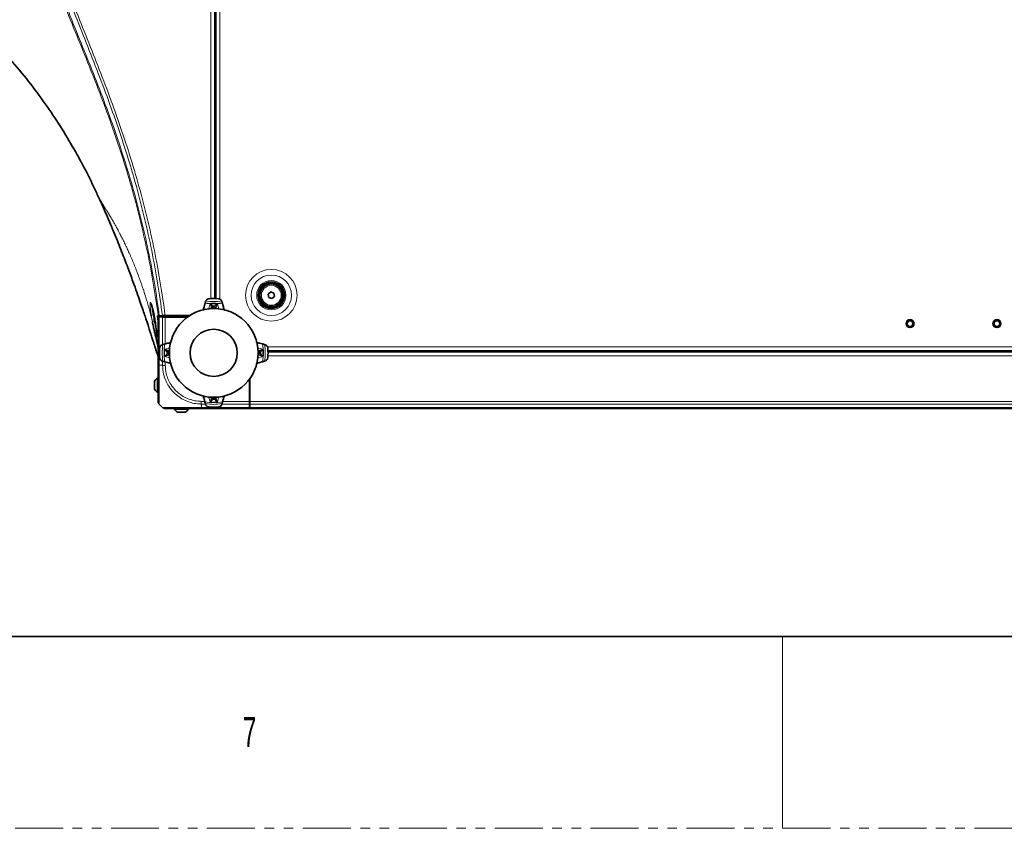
# Model space of a CAD drawing. Header units: millimetres. Extents: x 0 to 1118, y 0 to 864.
# Tile 13 of 172: x 178 to 309, y 0 to 107. Entities that reach past the tile are written whole.
import ezdxf

# ---------------------------------------------------------------- set-up
doc = ezdxf.new("R2010")
doc.units = ezdxf.units.MM
doc.linetypes.add('PHANTOM', pattern=[12.7, 6.35, -1.27, 1.27, -1.27, 1.27, -1.27])
doc.styles.add('SLDTEXTSTYLE1', font='TXT', dxfattribs={"width": 0.6})

msp = doc.modelspace()

# ---------------------------------------------------------------- linework, layer by layer
at = {"color": 7, "linetype": 'Continuous', "lineweight": 18}
for p, q in [((203.714, 70.107), (203.714, 199.752)), ((204.214, 199.743), (204.214, 70.116)), ((204.91, 70.034), (204.91, 199.824)), ((203.409, 68.719), (203.609, 69.423)), ((203.942, 69.112), (203.942, 69.103)), ((204.253, 69.103), (204.252, 69.112)), ((204.585, 69.423), (204.778, 68.743)), ((197.097, 67.799), (197.114, 67.678)), ((197.419, 67.857), (197.661, 67.888)), ((197.661, 67.888), (197.665, 67.859)), ((198.973, 67.682), (198.973, 67.833)), ((203.778, 68.989), (203.712, 68.756)), ((203.777, 68.973), (203.778, 68.989)), ((203.866, 68.859), (203.777, 68.973)), ((204.417, 68.973), (204.328, 68.859)), ((204.478, 68.769), (204.417, 68.989)), ((204.417, 68.989), (204.417, 68.973)), ((196.722, 66.891), (196.718, 66.968)), ((196.869, 67.674), (196.869, 61.304)), ((197.326, 67.667), (200.625, 67.667)), ((197.326, 64.017), (197.326, 67.652)), ((197.679, 67.649), (197.679, 64.117)), ((197.603, 63.417), (198.27, 63.606)), ((197.924, 63.085), (197.914, 63.084)), ((197.914, 62.775), (197.924, 62.774)), ((198.26, 63.311), (198.037, 63.249)), ((198.037, 63.249), (198.053, 63.249)), ((198.037, 62.61), (198.273, 62.544)), ((198.053, 62.609), (198.037, 62.61)), ((198.053, 63.249), (198.167, 63.16)), ((198.167, 62.698), (198.053, 62.609)), ((209.9, 63.613), (210.591, 63.417)), ((210.157, 63.249), (209.915, 63.317)), ((209.954, 62.553), (210.157, 62.61)), ((210.027, 63.16), (210.141, 63.249)), ((210.141, 62.609), (210.027, 62.698)), ((210.141, 63.249), (210.157, 63.249)), ((210.157, 62.61), (210.141, 62.609)), ((210.28, 63.084), (210.271, 63.085)), ((210.271, 62.774), (210.28, 62.775)), ((390.493, 63.742), (211.202, 63.742)), ((390.414, 63.179), (211.28, 63.179)), ((197.165, 61.304), (196.869, 61.304)), ((197.326, 61.276), (197.326, 61.842)), ((198.278, 62.25), (197.603, 62.441)), ((197.679, 61.742), (197.679, 61.279)), ((210.591, 62.441), (209.904, 62.246)), ((390.419, 62.554), (211.275, 62.554)), ((208.835, 59.457), (208.835, 56.158)), ((203.01, 56.158), (202.444, 56.158)), ((202.447, 56.511), (202.91, 56.511)), ((203.609, 56.435), (203.41, 57.137)), ((203.71, 57.111), (203.778, 56.869)), ((203.777, 56.885), (203.866, 56.999)), ((203.778, 56.869), (203.777, 56.885)), ((203.942, 56.756), (203.942, 56.746)), ((204.252, 56.746), (204.253, 56.756)), ((204.328, 56.999), (204.417, 56.885)), ((204.417, 56.869), (204.478, 57.088)), ((204.417, 56.885), (204.417, 56.869)), ((204.784, 57.136), (204.585, 56.435)), ((208.82, 56.158), (205.185, 56.158)), ((205.285, 56.511), (208.817, 56.511)), ((208.85, 56.63), (208.885, 56.63)), ((208.885, 56.371), (208.85, 56.371)), ((392.81, 56.511), (208.885, 56.511)), ((392.81, 56.158), (208.885, 56.158)), ((202.472, 55.997), (202.472, 55.701)), ((202.472, 55.701), (208.842, 55.701)), ((392.81, 55.701), (208.885, 55.701)), ((279.4, 25.4), (279.4, 0))]:
    msp.add_line(p, q, dxfattribs=at)
at = {"color": 7, "linetype": 'Continuous', "lineweight": 35}
for p, q in [((204.222, 199.743), (204.222, 70.116)), ((204.36, 70.112), (204.36, 199.747)), ((211.299, 70.701), (211.638, 70.994)), ((211.384, 70.262), (211.299, 70.701)), ((211.638, 70.994), (212.061, 70.847)), ((212.145, 70.408), (211.807, 70.115)), ((212.061, 70.847), (212.145, 70.408)), ((202.995, 69.653), (203.019, 69.73)), ((205.176, 69.73), (205.199, 69.653)), ((211.807, 70.115), (211.384, 70.262)), ((196.705, 67.806), (196.705, 67.807)), ((196.705, 67.807), (197.464, 67.807)), ((197.466, 67.793), (196.705, 67.806)), ((197.401, 67.794), (197.416, 67.682)), ((197.464, 67.807), (197.498, 67.822)), ((197.466, 67.793), (197.464, 67.807)), ((197.498, 67.822), (197.504, 67.822)), ((197.665, 67.859), (200.904, 67.859)), ((197.803, 67.833), (197.806, 67.833)), ((197.806, 67.833), (200.865, 67.833)), ((199.072, 67.833), (199.072, 67.682)), ((199.097, 67.682), (199.097, 67.833)), ((199.231, 67.682), (199.231, 67.833)), ((199.231, 67.807), (199.256, 67.807)), ((199.231, 67.8), (199.257, 67.8)), ((199.321, 67.811), (199.321, 67.833)), ((199.847, 67.833), (199.847, 67.682)), ((202.758, 68.78), (202.689, 68.63)), ((196.722, 61.305), (196.722, 67.668)), ((197.326, 67.682), (196.869, 67.674)), ((197.326, 67.667), (197.326, 67.682)), ((197.326, 67.682), (200.645, 67.682)), ((197.326, 67.652), (197.326, 67.667)), ((197.326, 67.652), (200.605, 67.652)), ((200.601, 67.649), (197.679, 67.649)), ((196.722, 63.594), (196.441, 65.038)), ((197.297, 64.008), (197.374, 64.031)), ((210.82, 64.031), (210.898, 64.008)), ((390.415, 63.192), (211.28, 63.192)), ((390.411, 63.054), (211.284, 63.054)), ((197.374, 61.827), (197.297, 61.851)), ((210.898, 61.851), (210.82, 61.827)), ((196.252, 59.185), (196.252, 58.129)), ((196.752, 59.594), (196.657, 59.594)), ((196.657, 59.594), (196.657, 57.719)), ((208.817, 59.433), (208.817, 56.511)), ((208.82, 59.437), (208.82, 56.158)), ((208.85, 59.477), (208.85, 56.158)), ((208.85, 58.679), (208.885, 58.679)), ((208.885, 56.511), (208.885, 59.526)), ((196.657, 57.719), (196.752, 57.719)), ((208.885, 58.301), (208.85, 58.301)), ((208.85, 58.167), (208.885, 58.167)), ((208.85, 57.392), (208.885, 57.392)), ((197.326, 55.701), (196.869, 56.158)), ((203.019, 56.129), (202.995, 56.206)), ((205.199, 56.206), (205.176, 56.129)), ((208.835, 56.158), (208.82, 56.158)), ((208.85, 56.158), (208.835, 56.158)), ((208.85, 56.158), (208.842, 55.701)), ((208.85, 56.642), (208.885, 56.642)), ((208.885, 56.158), (208.885, 56.511)), ((208.885, 55.701), (208.885, 56.158)), ((198.887, 55.584), (198.887, 55.489)), ((198.887, 55.489), (200.762, 55.489)), ((199.297, 55.084), (200.352, 55.084)), ((200.762, 55.489), (200.762, 55.584)), ((208.835, 55.554), (202.473, 55.554)), ((208.885, 55.554), (208.885, 55.701)), ((392.81, 55.554), (208.885, 55.554)), ((12.7, 25.4), (1104.9, 25.4))]:
    msp.add_line(p, q, dxfattribs=at)
at = {"color": 7, "linetype": 'PHANTOM', "lineweight": 18}
msp.add_line((0, 0), (1117.6, 0), dxfattribs=at)
at = {"color": 7, "linetype": 'Continuous', "lineweight": 35, "flags": 128}
for points in [[(197.302, 67.854), (197.148, 67.848), (196.889, 67.839)], [(199.321, 67.811), (199.291, 67.806), (199.261, 67.801)]]:
    msp.add_lwpolyline(points, dxfattribs=at)
at = {"color": 7, "linetype": 'Continuous', "lineweight": 18}
for centre, radius in [((211.722, 70.554), 3.417), ((211.722, 70.554), 2.677), ((211.722, 70.554), 1.938), ((211.722, 70.554), 1.318), ((296.285, 66.804), 0.523), ((307.785, 66.804), 0.523)]:
    msp.add_circle(centre, radius, dxfattribs=at)
at = {"color": 7, "linetype": 'Continuous', "lineweight": 35}
for centre, radius in [((211.722, 70.554), 1.75), ((211.722, 70.554), 1.688), ((211.722, 70.554), 1.575), ((211.722, 70.554), 1.5), ((204.097, 62.929), 5.874), ((296.285, 66.804), 0.522), ((296.285, 66.804), 0.375), ((307.785, 66.804), 0.522), ((307.785, 66.804), 0.375), ((204.097, 62.929), 3.125)]:
    msp.add_circle(centre, radius, dxfattribs=at)
at = {"color": 7, "linetype": 'Continuous', "lineweight": 18}
for centre, radius, start, end in [((204.097, 62.929), 6.575, 79.71717, 100.28283), ((204.097, 62.929), 6.813, 80.69004, 99.30996), ((204.097, 62.929), 6.512, 85.70367, 94.29633), ((203.946, 68.928), 0.175, 91.50051, 164.94248), ((203.942, 68.941), 0.171, 89.91316, 163.6033), ((204.252, 68.941), 0.171, 16.3967, 90.08684), ((204.248, 68.928), 0.175, 15.05752, 88.49949), ((204.035, 68.814), 0.175, 90.66351, 164.94145), ((204.097, 62.929), 6.06, 89.39504, 90.60496), ((204.159, 68.814), 0.175, 15.05855, 89.33649), ((204.097, 62.929), 6.813, 170.69004, 189.30996), ((204.097, 62.929), 6.575, 169.71717, 190.28283), ((204.097, 62.929), 6.575, 349.71717, 10.28283), ((204.097, 62.929), 6.813, 350.69004, 9.30996), ((204.097, 62.929), 6.512, 175.70367, 184.29633), ((198.086, 63.084), 0.171, 106.3967, 180.08684), ((198.086, 62.774), 0.171, 179.91316, 253.6033), ((198.099, 63.08), 0.175, 105.05752, 178.49949), ((198.099, 62.778), 0.175, 181.50051, 254.94248), ((198.213, 62.991), 0.175, 105.05855, 179.33649), ((204.097, 62.929), 6.06, 179.39504, 180.60496), ((198.213, 62.867), 0.175, 180.66351, 254.94145), ((209.982, 62.991), 0.175, 0.66351, 74.94145), ((209.982, 62.867), 0.175, 285.05855, 359.33649), ((210.096, 62.778), 0.175, 285.05752, 358.49949), ((210.109, 63.084), 0.171, 359.91316, 73.6033), ((204.097, 62.929), 6.06, 359.39504, 0.60496), ((210.109, 62.774), 0.171, 286.3967, 0.08684), ((204.097, 62.929), 6.512, 355.70367, 4.29633), ((204.097, 62.929), 6.575, 259.71717, 280.28283), ((204.097, 62.929), 6.813, 260.69004, 279.30996), ((204.097, 62.929), 6.512, 265.70367, 274.29633), ((203.946, 56.931), 0.175, 195.05752, 268.49949), ((203.942, 56.918), 0.171, 196.3967, 270.08684), ((204.035, 57.045), 0.175, 195.05855, 269.33649), ((204.097, 62.929), 6.175, 268.55701, 271.44299), ((204.097, 62.929), 6.06, 269.39504, 270.60496), ((204.159, 57.045), 0.175, 270.66351, 344.94145), ((204.252, 56.918), 0.171, 269.91316, 343.6033)]:
    msp.add_arc(centre, radius, start, end, dxfattribs=at)
at = {"color": 7, "linetype": 'Continuous', "lineweight": 35}
for centre, radius, start, end in [((204.097, 62.929), 7.188, 85.00502, 94.99498), ((204.097, 62.929), 6.175, 88.55701, 91.44299), ((204.097, 62.929), 7.187, 175.00502, 184.99498), ((204.097, 62.929), 6.175, 178.55701, 181.44299), ((210.096, 63.08), 0.175, 1.50051, 74.94248), ((204.097, 62.929), 6.175, 358.55701, 1.44299), ((204.097, 62.929), 7.188, 355.00502, 4.99498), ((197.196, 58.657), 1.081, 119.88215, 150.7838), ((197.196, 58.657), 1.081, 209.2162, 240.11785), ((204.248, 56.931), 0.175, 271.50051, 344.94248), ((199.825, 56.028), 1.081, 209.88215, 240.7838), ((199.825, 56.028), 1.081, 299.2162, 330.11785), ((204.097, 62.929), 7.188, 265.00502, 274.99498)]:
    msp.add_arc(centre, radius, start, end, dxfattribs=at)
for centre, major_axis, ratio, start_param, end_param in [((197.836, 67.821), (0.334, 0), 0.0349208, 1.6715178, 3.0430943), ((197.222, 67.668), (0.5, 0), 0.0174551, 2.3561945, 3.1415927), ((197.679, 67.658), (0.5, 0), 0.0174551, 3.9269908, 4.712389), ((208.826, 56.511), (0, 0.5), 0.0174551, 1.5707963, 2.3561945), ((208.835, 56.054), (0, 0.5), 0.0174551, 3.1415927, 3.9269908)]:
    msp.add_ellipse(centre, major_axis=major_axis, ratio=ratio, start_param=start_param, end_param=end_param, dxfattribs=at)
at = {"color": 7, "linetype": 'Continuous', "lineweight": 18}
for points, knots in [([(196.752, 67.828), (196.367, 70.719), (195.879, 73.589), (194.989, 77.861), (194.666, 79.28), (193.968, 82.107), (193.592, 83.516), (192.792, 86.32), (192.367, 87.715), (191.473, 90.49), (191.003, 91.87), (190.026, 94.615), (189.519, 95.982), (188.475, 98.703), (187.939, 100.059), (186.852, 102.765), (186.302, 104.114), (185.204, 106.815), (184.657, 108.167), (183.588, 110.879), (183.067, 112.241), (182.076, 114.982), (181.606, 116.361), (180.96, 118.448), (180.753, 119.146), (180.363, 120.551), (180.179, 121.257), (179.663, 123.38), (179.37, 124.806), (179.013, 126.959), (178.908, 127.68), (178.728, 129.126), (178.652, 129.852), (178.531, 131.306), (178.485, 132.034), (178.424, 133.49), (178.409, 134.217), (178.41, 136.396), (178.471, 137.846), (178.653, 140.018), (178.728, 140.741), (178.909, 142.187), (179.015, 142.909), (179.253, 144.347), (179.386, 145.064), (179.679, 146.492), (179.839, 147.203), (180.356, 149.329), (180.748, 150.73), (181.611, 153.51), (182.08, 154.888), (183.07, 157.628), (183.592, 158.989), (184.66, 161.7), (185.207, 163.051), (186.304, 165.75), (186.854, 167.099), (187.94, 169.803), (188.476, 171.158), (189.52, 173.879), (190.027, 175.245), (191.003, 177.989), (191.473, 179.368), (192.366, 182.141), (192.791, 183.535), (193.59, 186.336), (193.966, 187.743), (194.664, 190.571), (194.988, 191.992), (195.879, 196.27), (196.367, 199.141), (196.752, 202.03)], [0, 0, 0, 0, 0.0625, 0.0625, 0.09375, 0.09375, 0.125, 0.125, 0.15625, 0.15625, 0.1875, 0.1875, 0.21875, 0.21875, 0.25, 0.25, 0.28125, 0.28125, 0.3125, 0.3125, 0.34375, 0.34375, 0.375, 0.375, 0.390625, 0.390625, 0.40625, 0.40625, 0.4375, 0.4375, 0.453125, 0.453125, 0.46875, 0.46875, 0.484375, 0.484375, 0.5, 0.5, 0.53125, 0.53125, 0.546875, 0.546875, 0.5625, 0.5625, 0.578125, 0.578125, 0.59375, 0.59375, 0.625, 0.625, 0.65625, 0.65625, 0.6875, 0.6875, 0.71875, 0.71875, 0.75, 0.75, 0.78125, 0.78125, 0.8125, 0.8125, 0.84375, 0.84375, 0.875, 0.875, 0.90625, 0.90625, 0.9375, 0.9375, 1, 1, 1, 1]), ([(196.889, 202.02), (196.507, 199.131), (196.022, 196.26), (195.135, 191.982), (194.812, 190.56), (194.116, 187.732), (193.742, 186.325), (192.945, 183.525), (192.521, 182.13), (191.63, 179.357), (191.162, 177.978), (190.187, 175.233), (189.681, 173.868), (188.639, 171.147), (188.104, 169.792), (187.018, 167.088), (186.468, 165.739), (185.371, 163.04), (184.824, 161.69), (183.755, 158.98), (183.232, 157.619), (182.24, 154.881), (181.769, 153.504), (180.905, 150.726), (180.511, 149.325), (179.993, 147.2), (179.832, 146.489), (179.538, 145.061), (179.404, 144.345), (179.165, 142.908), (179.059, 142.185), (178.877, 140.74), (178.801, 140.017), (178.619, 137.846), (178.557, 136.395), (178.557, 134.217), (178.572, 133.49), (178.633, 132.035), (178.678, 131.306), (178.8, 129.853), (178.876, 129.127), (179.058, 127.681), (179.163, 126.961), (179.521, 124.808), (179.816, 123.383), (180.333, 121.26), (180.518, 120.555), (180.91, 119.151), (181.117, 118.453), (181.765, 116.367), (182.236, 114.989), (183.229, 112.249), (183.751, 110.887), (184.821, 108.176), (185.368, 106.825), (186.466, 104.125), (187.016, 102.775), (188.102, 100.07), (188.638, 98.715), (189.68, 95.993), (190.187, 94.626), (191.162, 91.88), (191.63, 90.501), (192.522, 87.725), (192.946, 86.33), (193.744, 83.526), (194.118, 82.117), (194.814, 79.29), (195.136, 77.871), (196.022, 73.599), (196.507, 70.729), (196.889, 67.839)], [0, 0, 0, 0, 0.0625, 0.0625, 0.09375, 0.09375, 0.125, 0.125, 0.15625, 0.15625, 0.1875, 0.1875, 0.21875, 0.21875, 0.25, 0.25, 0.28125, 0.28125, 0.3125, 0.3125, 0.34375, 0.34375, 0.375, 0.375, 0.40625, 0.40625, 0.421875, 0.421875, 0.4375, 0.4375, 0.453125, 0.453125, 0.46875, 0.46875, 0.5, 0.5, 0.515625, 0.515625, 0.53125, 0.53125, 0.546875, 0.546875, 0.5625, 0.5625, 0.59375, 0.59375, 0.609375, 0.609375, 0.625, 0.625, 0.65625, 0.65625, 0.6875, 0.6875, 0.71875, 0.71875, 0.75, 0.75, 0.78125, 0.78125, 0.8125, 0.8125, 0.84375, 0.84375, 0.875, 0.875, 0.90625, 0.90625, 0.9375, 0.9375, 1, 1, 1, 1]), ([(197.302, 67.854), (197.117, 69.296), (196.907, 70.735), (196.436, 73.603), (196.174, 75.032), (195.599, 77.881), (195.286, 79.3), (194.608, 82.128), (194.244, 83.535), (193.468, 86.335), (193.056, 87.728), (192.187, 90.502), (191.731, 91.883), (190.305, 96.003), (189.279, 98.723), (187.161, 104.138), (186.071, 106.833), (184.505, 110.903), (183.996, 112.264), (183.024, 115.005), (182.563, 116.384), (181.715, 119.162), (181.329, 120.56), (180.821, 122.678), (180.663, 123.387), (180.374, 124.811), (180.242, 125.528), (180.006, 126.963), (179.902, 127.683), (179.723, 129.126), (179.648, 129.85), (179.467, 132.025), (179.406, 133.475), (179.406, 135.651), (179.421, 136.376), (179.482, 137.828), (179.527, 138.554), (179.708, 140.729), (179.887, 142.17), (180.24, 144.318), (180.371, 145.032), (180.66, 146.455), (180.817, 147.165), (181.326, 149.287), (181.713, 150.688), (182.56, 153.467), (183.021, 154.846), (183.993, 157.587), (184.503, 158.949), (186.069, 163.02), (187.16, 165.716), (189.278, 171.133), (190.305, 173.854), (192.206, 179.35), (193.08, 182.126), (194.245, 186.328), (194.609, 187.736), (195.287, 190.564), (195.6, 191.983), (196.175, 194.83), (196.436, 196.258), (196.907, 199.124), (197.117, 200.562), (197.302, 202.005)], [0, 0, 0, 0, 0.03125, 0.03125, 0.0625, 0.0625, 0.09375, 0.09375, 0.125, 0.125, 0.15625, 0.15625, 0.1875, 0.1875, 0.25, 0.25, 0.3125, 0.3125, 0.34375, 0.34375, 0.375, 0.375, 0.40625, 0.40625, 0.421875, 0.421875, 0.4375, 0.4375, 0.453125, 0.453125, 0.46875, 0.46875, 0.5, 0.5, 0.515625, 0.515625, 0.53125, 0.53125, 0.5625, 0.5625, 0.578125, 0.578125, 0.59375, 0.59375, 0.625, 0.625, 0.65625, 0.65625, 0.6875, 0.6875, 0.75, 0.75, 0.8125, 0.8125, 0.875, 0.875, 0.90625, 0.90625, 0.9375, 0.9375, 0.96875, 0.96875, 1, 1, 1, 1]), ([(197.661, 201.97), (197.289, 199.086), (196.816, 196.22), (195.951, 191.951), (195.637, 190.533), (194.958, 187.706), (194.593, 186.298), (193.425, 182.097), (192.549, 179.323), (190.643, 173.83), (189.613, 171.11), (187.488, 165.696), (186.393, 163.002), (184.819, 158.935), (184.306, 157.575), (183.328, 154.836), (182.864, 153.459), (182.01, 150.682), (181.62, 149.282), (181.107, 147.162), (180.948, 146.452), (180.657, 145.029), (180.524, 144.315), (180.169, 142.168), (179.988, 140.728), (179.805, 138.553), (179.76, 137.827), (179.699, 136.376), (179.683, 135.651), (179.683, 133.475), (179.745, 132.025), (179.927, 129.85), (180.003, 129.127), (180.184, 127.684), (180.289, 126.965), (180.527, 125.53), (180.66, 124.814), (180.952, 123.39), (181.111, 122.681), (181.623, 120.565), (182.012, 119.168), (182.866, 116.393), (183.331, 115.014), (184.308, 112.277), (184.821, 110.917), (186.394, 106.851), (187.49, 104.158), (189.614, 98.746), (190.643, 96.028), (192.072, 91.909), (192.53, 90.529), (193.4, 87.756), (193.814, 86.364), (194.592, 83.564), (194.956, 82.158), (195.636, 79.331), (195.95, 77.912), (196.527, 75.065), (196.79, 73.636), (197.264, 70.769), (197.475, 69.33), (197.661, 67.888)], [0, 0, 0, 0, 0.0625, 0.0625, 0.09375, 0.09375, 0.125, 0.125, 0.1875, 0.1875, 0.25, 0.25, 0.3125, 0.3125, 0.34375, 0.34375, 0.375, 0.375, 0.40625, 0.40625, 0.421875, 0.421875, 0.4375, 0.4375, 0.46875, 0.46875, 0.484375, 0.484375, 0.5, 0.5, 0.53125, 0.53125, 0.546875, 0.546875, 0.5625, 0.5625, 0.578125, 0.578125, 0.59375, 0.59375, 0.625, 0.625, 0.65625, 0.65625, 0.6875, 0.6875, 0.75, 0.75, 0.8125, 0.8125, 0.84375, 0.84375, 0.875, 0.875, 0.90625, 0.90625, 0.9375, 0.9375, 0.96875, 0.96875, 1, 1, 1, 1]), ([(195.978, 67.094), (195.956, 67.181), (195.913, 67.356), (195.848, 67.618), (195.771, 67.919), (195.681, 68.258), (195.58, 68.633), (195.478, 69.002), (195.341, 69.483), (195.202, 69.953), (194.993, 70.637), (194.815, 71.19), (194.634, 71.73), (194.508, 72.099), (194.364, 72.51), (194.219, 72.911), (194.022, 73.445), (193.78, 74.073), (193.547, 74.651), (193.374, 75.07), (193.248, 75.368), (193.096, 75.721), (192.921, 76.118), (192.749, 76.5), (192.603, 76.814), (192.437, 77.169), (192.272, 77.513), (192.109, 77.844), (192.017, 78.028), (191.926, 78.208), (191.815, 78.427), (191.661, 78.725), (191.511, 79.01), (191.384, 79.246), (191.24, 79.513), (191.1, 79.768), (190.963, 80.011), (190.868, 80.18), (190.756, 80.375), (190.63, 80.594), (190.491, 80.831), (190.357, 81.057), (190.245, 81.243), (190.153, 81.395), (190.063, 81.542), (189.978, 81.681), (189.896, 81.813), (189.816, 81.94), (189.741, 82.06), (189.658, 82.191), (189.59, 82.298), (189.527, 82.397), (189.467, 82.492), (189.41, 82.58), (189.356, 82.665), (189.314, 82.73), (189.275, 82.79), (189.249, 82.831), (189.236, 82.851)], [0, 0, 0, 0, 0.0109959, 0.0220971, 0.0332058, 0.0493879, 0.0657099, 0.0816772, 0.0976426, 0.1289373, 0.1442678, 0.1898687, 0.2048108, 0.2197539, 0.2418946, 0.2634861, 0.2778827, 0.320201, 0.3576578, 0.3671867, 0.386248, 0.4053144, 0.4243859, 0.4518231, 0.469891, 0.4788118, 0.5141595, 0.5316667, 0.5402413, 0.5488168, 0.5659696, 0.5827425, 0.6077508, 0.624219, 0.6324535, 0.6648023, 0.6807015, 0.688651, 0.7044206, 0.7278795, 0.7432751, 0.7662559, 0.7890137, 0.7965052, 0.8114861, 0.8337785, 0.8411791, 0.8559024, 0.8778682, 0.8851254, 0.9068916, 0.9212972, 0.9284988, 0.9500174, 0.9643324, 0.973251, 0.9866266, 1, 1, 1, 1]), ([(195.978, 67.094), (195.93, 67.359), (195.835, 67.889), (195.724, 68.621), (195.661, 69.192), (195.656, 69.541), (195.707, 69.639), (195.807, 69.482), (195.942, 69.081), (196.097, 68.474), (196.194, 67.964), (196.243, 67.708)], [0, 0, 0, 0, 0.1128002, 0.2257734, 0.3372439, 0.4464289, 0.5543903, 0.6629315, 0.7734849, 0.8863206, 1, 1, 1, 1]), ([(195.908, 69.16), (195.908, 69.113), (195.906, 68.971), (195.967, 68.514), (196.075, 67.869), (196.171, 67.393), (196.219, 67.156)], [0, 0, 0, 0, 0.1419492, 0.4248361, 0.7122708, 1, 1, 1, 1]), ([(203.778, 68.989), (203.778, 68.995), (203.777, 69.003), (203.771, 69.031), (203.758, 69.075), (203.73, 69.153), (203.689, 69.253), (203.647, 69.345), (203.619, 69.403), (203.61, 69.423), (203.609, 69.423)], [0, 0, 0, 0, 0.1003072, 0.1326048, 0.2713466, 0.4289298, 0.6263467, 0.8717244, 0.9960691, 1, 1, 1, 1]), ([(203.609, 69.423), (203.61, 69.423), (203.629, 69.41), (203.683, 69.373), (203.765, 69.311), (203.846, 69.242), (203.903, 69.184), (203.93, 69.149), (203.942, 69.126), (203.942, 69.118), (203.942, 69.112)], [0, 0, 0, 0, 0.0039112, 0.1276867, 0.3729062, 0.5709559, 0.7291389, 0.8679562, 0.9014985, 1, 1, 1, 1]), ([(203.942, 69.103), (203.945, 69.099), (203.961, 69.079), (203.992, 69.041), (204.019, 69.007), (204.033, 68.989)], [0, 0, 0, 0, 0.1058103, 0.5290515, 1, 1, 1, 1]), ([(204.161, 68.989), (204.164, 68.993), (204.181, 69.013), (204.211, 69.051), (204.238, 69.085), (204.253, 69.103)], [0, 0, 0, 0, 0.1058103, 0.5290515, 1, 1, 1, 1]), ([(204.252, 69.112), (204.252, 69.118), (204.252, 69.126), (204.265, 69.149), (204.292, 69.184), (204.349, 69.242), (204.429, 69.311), (204.511, 69.373), (204.566, 69.41), (204.585, 69.423), (204.585, 69.423)], [0, 0, 0, 0, 0.0985015, 0.1320438, 0.2708611, 0.4290441, 0.6270938, 0.8723133, 0.9960888, 1, 1, 1, 1]), ([(204.585, 69.423), (204.585, 69.423), (204.575, 69.403), (204.547, 69.345), (204.505, 69.253), (204.465, 69.153), (204.436, 69.075), (204.423, 69.031), (204.417, 69.003), (204.417, 68.995), (204.417, 68.989)], [0, 0, 0, 0, 0.0039309, 0.1282756, 0.3736533, 0.5710702, 0.7286534, 0.8673952, 0.8996928, 1, 1, 1, 1]), ([(196.718, 66.968), (196.7, 67.1), (196.682, 67.232), (196.663, 67.364), (196.643, 67.512), (196.622, 67.66), (196.601, 67.808)], [0, 0, 0, 0, 0.0015994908, 0.0015994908, 0.0015994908, 0.0033921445, 0.0033921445, 0.0033921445, 0.0033921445]), ([(203.85, 68.773), (203.851, 68.777), (203.859, 68.808), (203.866, 68.844), (203.866, 68.854), (203.866, 68.859)], [0, 0, 0, 0, 0.07823286, 0.53903086, 1, 1, 1, 1]), ([(204.033, 68.989), (204.033, 68.981), (204.033, 68.966), (204.025, 68.905), (204.017, 68.848), (204.014, 68.834)], [0, 0, 0, 0, 0.4265069, 0.8515091, 1, 1, 1, 1]), ([(204.186, 68.795), (204.185, 68.798), (204.177, 68.851), (204.167, 68.922), (204.16, 68.979), (204.161, 68.987), (204.161, 68.989)], [0, 0, 0, 0, 0.0250906, 0.4176246, 0.8009479, 1, 1, 1, 1]), ([(204.328, 68.859), (204.328, 68.858), (204.327, 68.852), (204.331, 68.828), (204.34, 68.792), (204.342, 68.781)], [0, 0, 0, 0, 0.26493959, 0.77582252, 1, 1, 1, 1]), ([(196.219, 67.156), (196.158, 67.144), (196.098, 67.132), (196.009, 67.109), (195.982, 67.099), (195.978, 67.094)], [0, 0, 0, 0, 0.5, 0.5, 1, 1, 1, 1]), ([(196.219, 67.156), (196.246, 67.027), (196.323, 66.667), (196.418, 66.252), (196.472, 66.047), (196.483, 66.007)], [0, 0, 0, 0, 0.3090789, 0.864308, 1, 1, 1, 1]), ([(196.441, 65.038), (196.44, 65.055), (196.438, 65.088), (196.448, 65.138), (196.469, 65.185), (196.498, 65.227), (196.523, 65.249), (196.535, 65.259)], [0, 0, 0, 0, 0.2033238, 0.4066476, 0.6099715, 0.8132953, 1, 1, 1, 1]), ([(196.513, 64.945), (196.505, 64.936), (196.494, 64.939), (196.471, 64.971), (196.457, 64.998), (196.441, 65.039)], [0, 0, 0, 0, 0.5, 0.5, 1, 1, 1, 1]), ([(197.603, 63.417), (197.604, 63.417), (197.623, 63.407), (197.681, 63.379), (197.774, 63.337), (197.873, 63.297), (197.951, 63.269), (197.996, 63.255), (198.024, 63.249), (198.031, 63.249), (198.037, 63.249)], [0, 0, 0, 0, 0.0039309, 0.1282756, 0.3736533, 0.5710702, 0.7286534, 0.8673952, 0.8996928, 1, 1, 1, 1]), ([(197.914, 63.084), (197.908, 63.084), (197.901, 63.084), (197.877, 63.097), (197.842, 63.124), (197.785, 63.181), (197.715, 63.261), (197.653, 63.343), (197.616, 63.398), (197.604, 63.417), (197.603, 63.417)], [0, 0, 0, 0, 0.0985015, 0.1320438, 0.2708611, 0.4290441, 0.6270938, 0.8723133, 0.9960888, 1, 1, 1, 1]), ([(197.603, 62.441), (197.604, 62.442), (197.616, 62.461), (197.653, 62.515), (197.715, 62.597), (197.785, 62.678), (197.842, 62.735), (197.877, 62.762), (197.901, 62.774), (197.908, 62.774), (197.914, 62.775)], [0, 0, 0, 0, 0.0039112, 0.1276867, 0.3729062, 0.5709559, 0.7291389, 0.8679562, 0.9014985, 1, 1, 1, 1]), ([(198.037, 62.61), (198.031, 62.61), (198.024, 62.609), (197.996, 62.603), (197.951, 62.59), (197.873, 62.562), (197.774, 62.521), (197.681, 62.479), (197.623, 62.451), (197.604, 62.442), (197.603, 62.441)], [0, 0, 0, 0, 0.1003072, 0.1326048, 0.2713466, 0.4289298, 0.6263467, 0.8717244, 0.9960691, 1, 1, 1, 1]), ([(198.037, 62.993), (198.033, 62.996), (198.013, 63.013), (197.975, 63.043), (197.941, 63.07), (197.924, 63.085)], [0, 0, 0, 0, 0.1058103, 0.5290515, 1, 1, 1, 1]), ([(197.924, 62.774), (197.928, 62.777), (197.948, 62.793), (197.985, 62.824), (198.02, 62.851), (198.037, 62.865)], [0, 0, 0, 0, 0.1058103, 0.5290515, 1, 1, 1, 1]), ([(198.265, 63.023), (198.25, 63.021), (198.185, 63.011), (198.104, 62.999), (198.047, 62.992), (198.04, 62.993), (198.037, 62.993)], [0, 0, 0, 0, 0.10461325, 0.46512849, 0.81718443, 1, 1, 1, 1]), ([(198.037, 62.865), (198.045, 62.865), (198.059, 62.865), (198.142, 62.854), (198.226, 62.841), (198.268, 62.835)], [0, 0, 0, 0, 0.3369873, 0.6727859, 1, 1, 1, 1]), ([(198.167, 63.16), (198.169, 63.16), (198.174, 63.159), (198.203, 63.164), (198.245, 63.174), (198.262, 63.178)], [0, 0, 0, 0, 0.2360083, 0.6911031, 1, 1, 1, 1]), ([(198.271, 62.678), (198.26, 62.681), (198.223, 62.69), (198.182, 62.698), (198.172, 62.698), (198.167, 62.698)], [0, 0, 0, 0, 0.1616411, 0.5807427, 1, 1, 1, 1]), ([(209.922, 63.181), (209.933, 63.178), (209.971, 63.169), (210.013, 63.16), (210.022, 63.16), (210.027, 63.16)], [0, 0, 0, 0, 0.1698863, 0.5848661, 1, 1, 1, 1]), ([(210.157, 62.993), (210.15, 62.993), (210.135, 62.993), (210.053, 63.004), (209.97, 63.017), (209.93, 63.023)], [0, 0, 0, 0, 0.3402847, 0.6793689, 1, 1, 1, 1]), ([(209.939, 62.837), (209.951, 62.839), (210.012, 62.848), (210.09, 62.86), (210.147, 62.866), (210.154, 62.866), (210.157, 62.865)], [0, 0, 0, 0, 0.08283751, 0.45212046, 0.81273837, 1, 1, 1, 1]), ([(210.027, 62.698), (210.026, 62.698), (210.02, 62.699), (209.995, 62.695), (209.959, 62.686), (209.947, 62.684)], [0, 0, 0, 0, 0.26094269, 0.76411841, 1, 1, 1, 1]), ([(210.157, 63.249), (210.163, 63.249), (210.171, 63.249), (210.199, 63.255), (210.243, 63.269), (210.321, 63.297), (210.421, 63.337), (210.513, 63.379), (210.571, 63.407), (210.591, 63.417), (210.591, 63.417)], [0, 0, 0, 0, 0.1003072, 0.1326048, 0.2713466, 0.4289298, 0.6263467, 0.8717244, 0.9960691, 1, 1, 1, 1]), ([(210.271, 63.085), (210.267, 63.082), (210.247, 63.065), (210.209, 63.035), (210.175, 63.008), (210.157, 62.993)], [0, 0, 0, 0, 0.1058103, 0.5290515, 1, 1, 1, 1]), ([(210.157, 62.865), (210.161, 62.862), (210.181, 62.846), (210.219, 62.815), (210.253, 62.788), (210.271, 62.774)], [0, 0, 0, 0, 0.10581029, 0.52905147, 1, 1, 1, 1]), ([(210.591, 62.441), (210.591, 62.442), (210.571, 62.451), (210.513, 62.479), (210.421, 62.521), (210.321, 62.562), (210.243, 62.59), (210.199, 62.603), (210.171, 62.609), (210.163, 62.61), (210.157, 62.61)], [0, 0, 0, 0, 0.0039309, 0.1282756, 0.3736533, 0.5710702, 0.7286534, 0.8673952, 0.8996928, 1, 1, 1, 1]), ([(210.591, 63.417), (210.591, 63.417), (210.578, 63.398), (210.541, 63.343), (210.479, 63.261), (210.41, 63.181), (210.352, 63.124), (210.317, 63.097), (210.294, 63.084), (210.286, 63.084), (210.28, 63.084)], [0, 0, 0, 0, 0.0039112, 0.1276867, 0.3729062, 0.5709559, 0.7291389, 0.8679562, 0.9014985, 1, 1, 1, 1]), ([(210.28, 62.775), (210.286, 62.774), (210.294, 62.774), (210.317, 62.762), (210.352, 62.735), (210.41, 62.678), (210.479, 62.597), (210.541, 62.515), (210.578, 62.461), (210.591, 62.442), (210.591, 62.441)], [0, 0, 0, 0, 0.0985015, 0.1320438, 0.2708611, 0.4290441, 0.6270938, 0.8723133, 0.9960888, 1, 1, 1, 1]), ([(196.869, 61.304), (196.869, 61.127), (196.869, 60.662), (196.872, 59.909), (196.879, 59.088), (196.884, 58.323), (196.887, 57.672), (196.886, 57.119), (196.881, 56.675), (196.874, 56.369), (196.869, 56.19), (196.869, 56.169), (196.869, 56.158)], [0, 0, 0, 0, 0.0657965, 0.1727607, 0.2828934, 0.389757, 0.4997969, 0.5968708, 0.7039461, 0.8142113, 0.9061257, 1, 1, 1, 1]), ([(197.165, 61.304), (197.167, 61.303), (197.183, 61.294), (197.237, 61.284), (197.288, 61.28), (197.326, 61.276)], [0, 0, 0, 0, 0.05123887, 0.3045526, 1, 1, 1, 1]), ([(202.444, 56.158), (202.277, 56.164), (201.821, 56.18), (201.077, 56.324), (200.254, 56.629), (199.488, 57.075), (198.761, 57.687), (198.163, 58.426), (197.722, 59.261), (197.402, 60.19), (197.353, 60.881), (197.326, 61.276)], [0, 0, 0, 0, 0.0627052, 0.17058, 0.281665, 0.3894284, 0.5004168, 0.6352696, 0.7422845, 0.8524245, 1, 1, 1, 1]), ([(197.679, 61.279), (197.706, 60.911), (197.751, 60.272), (198.054, 59.41), (198.467, 58.635), (199.025, 57.949), (199.699, 57.38), (200.405, 56.961), (201.171, 56.672), (201.862, 56.532), (202.291, 56.517), (202.447, 56.511)], [0, 0, 0, 0, 0.1476521, 0.2562048, 0.3647764, 0.4995885, 0.6089422, 0.7182918, 0.8277419, 0.9371756, 1, 1, 1, 1]), ([(202.444, 56.158), (202.445, 56.144), (202.448, 56.1), (202.454, 56.048), (202.466, 56.009), (202.471, 55.999), (202.472, 55.997), (202.472, 55.997)], [0, 0, 0, 0, 0.2452024, 0.8175352, 0.9606824, 0.9921507, 1, 1, 1, 1]), ([(203.609, 56.435), (203.61, 56.436), (203.619, 56.455), (203.647, 56.513), (203.689, 56.606), (203.73, 56.705), (203.758, 56.783), (203.771, 56.828), (203.777, 56.856), (203.778, 56.864), (203.778, 56.869)], [0, 0, 0, 0, 0.0039309, 0.1282756, 0.3736533, 0.5710702, 0.7286534, 0.8673952, 0.8996928, 1, 1, 1, 1]), ([(203.942, 56.746), (203.942, 56.741), (203.942, 56.733), (203.93, 56.709), (203.903, 56.674), (203.846, 56.617), (203.765, 56.547), (203.683, 56.485), (203.629, 56.448), (203.61, 56.436), (203.609, 56.435)], [0, 0, 0, 0, 0.0985015, 0.1320438, 0.2708611, 0.4290441, 0.6270938, 0.8723133, 0.9960888, 1, 1, 1, 1]), ([(203.866, 56.999), (203.866, 57.001), (203.867, 57.006), (203.862, 57.036), (203.852, 57.08), (203.847, 57.099)], [0, 0, 0, 0, 0.2296336, 0.672436, 1, 1, 1, 1]), ([(204.033, 56.87), (204.03, 56.865), (204.014, 56.845), (203.983, 56.807), (203.956, 56.774), (203.942, 56.756)], [0, 0, 0, 0, 0.1058103, 0.5290515, 1, 1, 1, 1]), ([(204.005, 57.085), (204.007, 57.074), (204.016, 57.014), (204.027, 56.936), (204.034, 56.879), (204.033, 56.872), (204.033, 56.87)], [0, 0, 0, 0, 0.0770082, 0.4486382, 0.8115482, 1, 1, 1, 1]), ([(204.161, 56.87), (204.161, 56.877), (204.161, 56.891), (204.171, 56.966), (204.182, 57.038), (204.187, 57.068)], [0, 0, 0, 0, 0.3694006, 0.737498, 1, 1, 1, 1]), ([(204.253, 56.756), (204.249, 56.76), (204.233, 56.78), (204.203, 56.818), (204.176, 56.852), (204.161, 56.87)], [0, 0, 0, 0, 0.1058103, 0.5290515, 1, 1, 1, 1]), ([(204.585, 56.435), (204.585, 56.436), (204.566, 56.448), (204.511, 56.485), (204.429, 56.547), (204.349, 56.617), (204.292, 56.674), (204.265, 56.709), (204.252, 56.733), (204.252, 56.741), (204.252, 56.746)], [0, 0, 0, 0, 0.0039112, 0.1276867, 0.3729062, 0.5709559, 0.7291389, 0.8679562, 0.9014985, 1, 1, 1, 1]), ([(204.34, 57.066), (204.336, 57.048), (204.328, 57.011), (204.328, 57.003), (204.328, 56.999)], [0, 0, 0, 0, 0.4655729, 1, 1, 1, 1]), ([(204.417, 56.869), (204.417, 56.864), (204.417, 56.856), (204.423, 56.828), (204.436, 56.783), (204.465, 56.705), (204.505, 56.606), (204.547, 56.513), (204.575, 56.455), (204.585, 56.436), (204.585, 56.435)], [0, 0, 0, 0, 0.1003072, 0.1326048, 0.2713466, 0.4289298, 0.6263467, 0.8717244, 0.9960691, 1, 1, 1, 1]), ([(197.326, 55.701), (197.331, 55.701), (197.345, 55.701), (197.489, 55.705), (197.795, 55.712), (198.243, 55.718), (198.823, 55.719), (199.526, 55.716), (200.328, 55.71), (201.308, 55.702), (202.045, 55.701), (202.472, 55.701)], [0, 0, 0, 0, 0.0638809, 0.1715817, 0.2825247, 0.3900468, 0.5008149, 0.6162125, 0.7271686, 0.8416822, 1, 1, 1, 1])]:
    msp.add_open_spline(points, degree=3, knots=knots, dxfattribs=at)
at = {"color": 7, "linetype": 'Continuous', "lineweight": 35}
for points, knots in [([(174.413, 104.712), (175.233, 103.862), (176.937, 102.097), (179.3, 99.266), (181.537, 96.305), (183.556, 93.321), (185.362, 90.363), (186.951, 87.47), (188.154, 85.092), (188.794, 83.665), (189.008, 83.189)], [0, 0, 0, 0, 0.13462617, 0.27942911, 0.42166779, 0.56004116, 0.69331794, 0.82032927, 0.93996694, 1, 1, 1, 1]), ([(189.236, 82.851), (189.172, 82.95), (189.051, 83.139), (189.03, 83.177), (189.02, 83.194)], [0, 0, 0, 0, 0.5248085, 1, 1, 1, 1]), ([(189.02, 83.192), (189.408, 82.322), (190.167, 80.618), (191.195, 78.141), (192.102, 75.856), (192.877, 73.814), (193.505, 72.098), (194.007, 70.686), (194.401, 69.553), (194.729, 68.595), (194.999, 67.796), (195.22, 67.134), (195.431, 66.497), (195.623, 65.912), (195.806, 65.349), (195.985, 64.79), (196.136, 64.311), (196.248, 63.953), (196.369, 63.566), (196.485, 63.199), (196.593, 62.865), (196.674, 62.621), (196.708, 62.509), (196.722, 62.462)], [0, 0, 0, 0, 0.0747639, 0.1463421, 0.2108791, 0.2684454, 0.3191063, 0.3561005, 0.3884008, 0.4160798, 0.4392507, 0.4593818, 0.4778462, 0.5031195, 0.5276866, 0.567606, 0.6119816, 0.6608086, 0.7121434, 0.7842419, 0.8605899, 0.9412561, 1, 1, 1, 1]), ([(195.793, 69.462), (195.793, 69.462), (195.793, 69.463), (195.82, 69.413), (195.863, 69.303), (195.924, 69.118), (195.972, 68.942), (195.997, 68.851)], [0, 0, 0, 0, 0.077746, 0.2477451, 0.4692326, 0.7249748, 1, 1, 1, 1]), ([(202.758, 68.78), (202.78, 68.864), (202.836, 69.07), (202.891, 69.276), (202.924, 69.399)], [0, 0, 0, 0, 0.4060816, 1, 1, 1, 1]), ([(202.924, 69.399), (202.939, 69.455), (202.965, 69.553), (202.986, 69.623), (202.995, 69.653)], [0, 0, 0, 0, 0.5768574, 1, 1, 1, 1]), ([(203.471, 70.089), (203.43, 70.083), (203.347, 70.069), (203.224, 70.009), (203.09, 69.898), (203.046, 69.795), (203.019, 69.73)], [0, 0, 0, 0, 0.1616543, 0.3221635, 0.5706653, 1, 1, 1, 1]), ([(205.176, 69.73), (205.146, 69.799), (205.102, 69.9), (204.967, 70.011), (204.851, 70.069), (204.764, 70.083), (204.723, 70.089)], [0, 0, 0, 0, 0.4557364, 0.6638276, 0.8405464, 1, 1, 1, 1]), ([(205.199, 69.653), (205.211, 69.612), (205.233, 69.54), (205.259, 69.442), (205.271, 69.399)], [0, 0, 0, 0, 0.5588157, 1, 1, 1, 1]), ([(205.271, 69.399), (205.28, 69.364), (205.313, 69.242), (205.368, 69.035), (205.414, 68.864), (205.437, 68.78)], [0, 0, 0, 0, 0.168844, 0.5946967, 1, 1, 1, 1]), ([(195.997, 68.851), (195.997, 68.851), (196.022, 68.76), (196.077, 68.527), (196.156, 68.167), (196.211, 67.88), (196.24, 67.725), (196.244, 67.701)], [0, 0, 0, 0, 0.0025768, 0.3179956, 0.6394132, 0.9446409, 1, 1, 1, 1]), ([(196.752, 67.828), (196.756, 67.83), (196.77, 67.832), (196.818, 67.836), (196.849, 67.837), (196.889, 67.839)], [0, 0, 0, 0, 0.5, 0.5, 1, 1, 1, 1]), ([(197.419, 67.857), (197.456, 67.858), (197.496, 67.858), (197.578, 67.859), (197.622, 67.859), (197.665, 67.859)], [0, 0, 0, 0, 0.5, 0.5, 1, 1, 1, 1]), ([(199.256, 67.807), (199.253, 67.803), (199.246, 67.796), (199.238, 67.804), (199.235, 67.807)], [0, 0, 0, 0, 0.5812908, 1, 1, 1, 1]), ([(199.31, 67.682), (199.306, 67.69), (199.288, 67.732), (199.27, 67.774), (199.256, 67.807)], [0, 0, 0, 0, 0.207918, 1, 1, 1, 1]), ([(205.547, 68.583), (205.537, 68.592), (205.487, 68.638), (205.457, 68.712), (205.439, 68.771), (205.437, 68.78)], [0, 0, 0, 0, 0.1721028, 0.8786415, 1, 1, 1, 1]), ([(196.441, 65.038), (196.415, 65.106), (196.386, 65.205), (196.344, 65.369), (196.335, 65.404), (196.317, 65.477), (196.308, 65.515), (196.28, 65.633), (196.26, 65.718), (196.219, 65.901), (196.198, 65.998), (196.155, 66.2), (196.133, 66.304), (196.089, 66.52), (196.066, 66.633), (196.021, 66.861), (195.999, 66.977), (195.978, 67.094)], [0, 0, 0, 0, 0.25, 0.25, 0.3125, 0.3125, 0.375, 0.375, 0.5, 0.5, 0.625, 0.625, 0.75, 0.75, 0.875, 0.875, 1, 1, 1, 1]), ([(196.243, 67.708), (196.244, 67.707), (196.294, 67.458), (196.377, 66.897), (196.476, 66.138), (196.531, 65.513), (196.548, 65.104), (196.529, 65.027), (196.521, 64.996)], [0, 0, 0, 0, 0.0009328, 0.2176276, 0.4318977, 0.6431024, 0.851843, 1, 1, 1, 1]), ([(197.297, 64.008), (197.227, 63.978), (197.126, 63.934), (197.016, 63.799), (196.958, 63.683), (196.944, 63.596), (196.937, 63.555)], [0, 0, 0, 0, 0.4557364, 0.6638276, 0.8405464, 1, 1, 1, 1]), ([(197.374, 64.031), (197.414, 64.043), (197.486, 64.065), (197.584, 64.091), (197.628, 64.103)], [0, 0, 0, 0, 0.5588157, 1, 1, 1, 1]), ([(197.628, 64.103), (197.663, 64.112), (197.785, 64.145), (197.991, 64.2), (198.163, 64.246), (198.247, 64.269)], [0, 0, 0, 0, 0.168844, 0.5946967, 1, 1, 1, 1]), ([(198.45, 64.386), (198.439, 64.374), (198.391, 64.321), (198.315, 64.289), (198.255, 64.271), (198.247, 64.269)], [0, 0, 0, 0, 0.20547, 0.8835327, 1, 1, 1, 1]), ([(209.948, 64.269), (209.893, 64.286), (209.818, 64.31), (209.763, 64.368), (209.748, 64.384)], [0, 0, 0, 0, 0.72459146, 1, 1, 1, 1]), ([(209.948, 64.269), (210.032, 64.246), (210.238, 64.191), (210.444, 64.136), (210.567, 64.103)], [0, 0, 0, 0, 0.4060816, 1, 1, 1, 1]), ([(210.567, 64.103), (210.623, 64.088), (210.721, 64.061), (210.791, 64.04), (210.82, 64.031)], [0, 0, 0, 0, 0.5768574, 1, 1, 1, 1]), ([(211.257, 63.555), (211.251, 63.597), (211.237, 63.68), (211.177, 63.802), (211.066, 63.936), (210.963, 63.98), (210.898, 64.008)], [0, 0, 0, 0, 0.1616543, 0.3221635, 0.5706653, 1, 1, 1, 1]), ([(196.722, 56.512), (196.722, 56.522), (196.722, 56.542), (196.722, 56.71), (196.722, 57.002), (196.722, 57.417), (196.722, 57.931), (196.722, 58.534), (196.722, 59.238), (196.722, 60.004), (196.722, 60.703), (196.722, 61.14), (196.722, 61.305)], [0, 0, 0, 0, 0.09291466, 0.18581515, 0.29447761, 0.40316207, 0.50020129, 0.60862537, 0.71704406, 0.82556878, 0.93408084, 1, 1, 1, 1]), ([(196.937, 62.303), (196.944, 62.262), (196.957, 62.179), (197.017, 62.056), (197.129, 61.922), (197.232, 61.878), (197.297, 61.851)], [0, 0, 0, 0, 0.1616543, 0.3221635, 0.5706653, 1, 1, 1, 1]), ([(197.628, 61.756), (197.571, 61.771), (197.473, 61.798), (197.403, 61.818), (197.374, 61.827)], [0, 0, 0, 0, 0.5768574, 1, 1, 1, 1]), ([(198.247, 61.59), (198.163, 61.612), (197.956, 61.668), (197.75, 61.723), (197.628, 61.756)], [0, 0, 0, 0, 0.4060816, 1, 1, 1, 1]), ([(198.247, 61.59), (198.301, 61.572), (198.379, 61.547), (198.436, 61.486), (198.453, 61.467)], [0, 0, 0, 0, 0.6953589, 1, 1, 1, 1]), ([(209.755, 61.483), (209.763, 61.492), (209.808, 61.54), (209.88, 61.57), (209.939, 61.587), (209.948, 61.59)], [0, 0, 0, 0, 0.1527347, 0.8758024, 1, 1, 1, 1]), ([(210.567, 61.756), (210.532, 61.746), (210.409, 61.713), (210.203, 61.658), (210.031, 61.612), (209.948, 61.59)], [0, 0, 0, 0, 0.168844, 0.5946967, 1, 1, 1, 1]), ([(210.82, 61.827), (210.78, 61.815), (210.708, 61.794), (210.61, 61.767), (210.567, 61.756)], [0, 0, 0, 0, 0.5588157, 1, 1, 1, 1]), ([(210.898, 61.851), (210.967, 61.88), (211.068, 61.924), (211.178, 62.06), (211.237, 62.176), (211.251, 62.262), (211.257, 62.303)], [0, 0, 0, 0, 0.45573641, 0.66382755, 0.84054644, 1, 1, 1, 1]), ([(202.669, 57.255), (202.671, 57.252), (202.713, 57.212), (202.738, 57.147), (202.755, 57.087), (202.758, 57.079)], [0, 0, 0, 0, 0.049925, 0.8607319, 1, 1, 1, 1]), ([(202.924, 56.46), (202.914, 56.495), (202.881, 56.617), (202.826, 56.823), (202.78, 56.995), (202.758, 57.079)], [0, 0, 0, 0, 0.168844, 0.5946967, 1, 1, 1, 1]), ([(202.995, 56.206), (202.983, 56.246), (202.962, 56.318), (202.935, 56.416), (202.924, 56.46)], [0, 0, 0, 0, 0.5588157, 1, 1, 1, 1]), ([(203.019, 56.129), (203.048, 56.059), (203.092, 55.958), (203.228, 55.848), (203.344, 55.79), (203.43, 55.776), (203.471, 55.769)], [0, 0, 0, 0, 0.4557364, 0.6638276, 0.8405464, 1, 1, 1, 1]), ([(204.723, 55.769), (204.765, 55.776), (204.848, 55.789), (204.97, 55.849), (205.104, 55.961), (205.148, 56.064), (205.176, 56.129)], [0, 0, 0, 0, 0.1616543, 0.3221635, 0.5706653, 1, 1, 1, 1]), ([(205.271, 56.46), (205.256, 56.403), (205.229, 56.305), (205.208, 56.236), (205.199, 56.206)], [0, 0, 0, 0, 0.5768574, 1, 1, 1, 1]), ([(205.437, 57.079), (205.414, 56.995), (205.359, 56.788), (205.304, 56.582), (205.271, 56.46)], [0, 0, 0, 0, 0.4060816, 1, 1, 1, 1]), ([(205.437, 57.079), (205.453, 57.134), (205.472, 57.198), (205.52, 57.246), (205.527, 57.252)], [0, 0, 0, 0, 0.8541094, 1, 1, 1, 1]), ([(202.473, 55.554), (202.075, 55.554), (201.394, 55.554), (200.485, 55.554), (199.741, 55.554), (199.089, 55.554), (198.549, 55.554), (198.128, 55.554), (197.838, 55.554), (197.697, 55.554), (197.684, 55.554), (197.68, 55.554)], [0, 0, 0, 0, 0.15841279, 0.2711139, 0.38383541, 0.4991898, 0.60833336, 0.71747761, 0.826751, 0.93600435, 1, 1, 1, 1])]:
    msp.add_open_spline(points, degree=3, knots=knots, dxfattribs=at)
for points in [[(196.601, 67.808), (196.636, 67.807), (196.67, 67.807), (196.705, 67.806)], [(196.705, 67.807), (196.721, 67.814), (196.736, 67.821), (196.752, 67.828)], [(197.302, 67.854), (197.336, 67.855), (197.375, 67.856), (197.419, 67.857)], [(196.869, 56.158), (196.847, 56.182), (196.803, 56.231), (196.758, 56.319), (196.728, 56.413), (196.724, 56.479), (196.722, 56.511)], [(197.326, 55.701), (197.35, 55.679), (197.399, 55.635), (197.487, 55.59), (197.581, 55.56), (197.647, 55.556), (197.68, 55.554)]]:
    msp.add_open_spline(points, degree=3, dxfattribs=at)
at = {"color": 7, "linetype": 'Continuous', "lineweight": 18}
for points in [[(196.869, 61.304), (196.847, 61.304), (196.803, 61.304), (196.758, 61.305), (196.728, 61.305), (196.724, 61.305), (196.722, 61.305)], [(197.326, 61.276), (197.35, 61.277), (197.399, 61.277), (197.487, 61.278), (197.581, 61.278), (197.647, 61.279), (197.679, 61.279)], [(202.444, 56.158), (202.445, 56.182), (202.445, 56.231), (202.446, 56.319), (202.446, 56.413), (202.447, 56.479), (202.447, 56.511)], [(202.472, 55.701), (202.472, 55.679), (202.472, 55.635), (202.473, 55.59), (202.473, 55.56), (202.473, 55.556), (202.473, 55.554)]]:
    msp.add_open_spline(points, degree=3, dxfattribs=at)

# ---------------------------------------------------------------- texts
at = {"color": 7, "linetype": 'Continuous', "lineweight": 0, "insert": (207.963, 14.729), "char_height": 3.969, "attachment_point": 1, "style": 'SLDTEXTSTYLE1'}
msp.add_mtext('7', dxfattribs=at)

doc.saveas('drawing.dxf')
